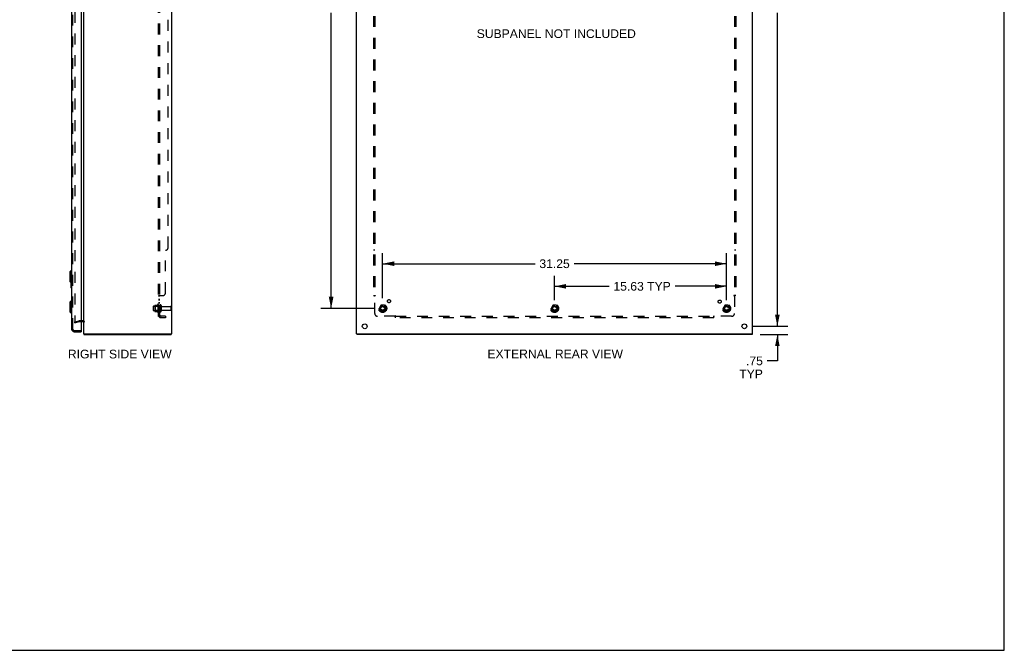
# Model space of a CAD drawing. Header units: inches. Extents: x 0 to 179, y 0 to 116.
# Tile 5 of 6: x 89 to 179, y 0 to 57. Entities that reach past the tile are written whole.
import ezdxf

# ---------------------------------------------------------------- set-up
doc = ezdxf.new("R2010")
doc.units = ezdxf.units.IN
doc.header["$LTSCALE"] = 9.842105
doc.header["$MEASUREMENT"] = 0
doc.linetypes.add('HIDDEN', pattern=[0.2, 0.1, -0.1])
doc.layers.get('0').update_dxf_attribs({"linetype": 'CONTINUOUS'})
for name, color, linetype in [('DEFAULT_2', 8, 'HIDDEN'), ('DIMENSIONS', 7, 'CONTINUOUS'), ('DOOR_ASSEMBLY', 7, 'CONTINUOUS'), ('SUBPANEL', 7, 'CONTINUOUS')]:
    doc.layers.add(name, color=color, linetype=linetype)
doc.styles.get("Standard").update_dxf_attribs({"font": 'arial.ttf'})
doc.dimstyles.new('DIMSTYLE_1', dxfattribs={"dimtxt": 0.789474, "dimasz": 1.052632, "dimexe": 0.09, "dimexo": 0.07, "dimgap": 0.0375, "dimtad": 0, "dimtih": 1, "dimtoh": 1, "dimzin": 4, "dimdsep": 46, "dimtxsty": 'Standard', "dimblk": '_FILLED', "dimblk1": '_FILLED', "dimblk2": '_FILLED', "dimcen": 0.09, "dimadec": 3, "dimazin": 1, "dimtfac": 1, "dimtdec": 3, "dimtofl": 0, "dimtmove": 0, "dimatfit": 3, "dimldrblk": '_FILLED', "dimfxl": 0, "dimtolj": 1, "dimtzin": 4, "dimarcsym": 0})

# ---------------------------------------------------------------- blocks, each defined once
blk = doc.blocks.new('_FILLED')
at = {"color": 0, "linetype": 'ByBlock'}
blk.add_solid([(0, 0), (-1, 0.2), (-1, -0.2)], dxfattribs=at)
blk = doc.blocks.new('*D8')
at = {"layer": 'DIMENSIONS', "color": 2, "linetype": 'Continuous'}
for p, q in [((158.324, 29.421), (158.324, 31.527)), ((156.065, 29.421), (159.272, 29.421)), ((156.752, 28.671), (159.272, 28.671)), ((158.324, 28.671), (158.324, 26.28)), ((158.324, 26.28), (157.403, 26.28))]:
    blk.add_line(p, q, dxfattribs=at)
at = {"layer": 'DIMENSIONS', "color": 2, "linetype": 'Continuous', "xscale": 1.0526315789, "yscale": 1.0526315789, "zscale": 1.0526315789}
for p, rotation in [((158.324, 29.421), 270), ((158.324, 28.671), 90)]:
    blk.add_blockref('_FILLED', p, dxfattribs=dict(at, rotation=rotation))
at = {"layer": 'DIMENSIONS', "color": 2, "linetype": 'Continuous', "insert": (157.008, 26.674), "char_height": 0.7895, "width": 2.1395, "attachment_point": 3, "line_spacing_factor": 0.9}
blk.add_mtext('.75\\PTYP', dxfattribs=at)
blk = doc.blocks.new('*D10')
at = {"layer": 'DIMENSIONS', "color": 2, "linetype": 'Continuous'}
for p, q in [((156.065, 87.921), (159.272, 87.921)), ((158.324, 87.921), (158.324, 59.461)), ((158.324, 29.421), (158.324, 57.882)), ((156.065, 29.421), (159.272, 29.421))]:
    blk.add_line(p, q, dxfattribs=at)
at = {"layer": 'DIMENSIONS', "color": 2, "linetype": 'Continuous', "xscale": 1.0526315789, "yscale": 1.0526315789, "zscale": 1.0526315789}
for p, rotation in [((158.324, 87.921), 90), ((158.324, 29.421), 270)]:
    blk.add_blockref('_FILLED', p, dxfattribs=dict(at, rotation=rotation))
at = {"layer": 'DIMENSIONS', "color": 2, "linetype": 'Continuous', "insert": (158.324, 59.066), "char_height": 0.7895, "width": 2.75876, "attachment_point": 2, "line_spacing_factor": 0.9}
blk.add_mtext('58.50', dxfattribs=at)
blk = doc.blocks.new('*D12')
at = {"layer": 'DIMENSIONS', "color": 2, "linetype": 'Continuous'}
for p, q in [((121.716, 86.296), (116.828, 86.296)), ((117.775, 86.296), (117.775, 59.461)), ((117.775, 31.046), (117.775, 57.882)), ((121.716, 31.046), (116.828, 31.046))]:
    blk.add_line(p, q, dxfattribs=at)
at = {"layer": 'DIMENSIONS', "color": 2, "linetype": 'Continuous', "xscale": 1.0526315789, "yscale": 1.0526315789, "zscale": 1.0526315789}
for p, rotation in [((117.775, 86.296), 90), ((117.775, 31.046), 270)]:
    blk.add_blockref('_FILLED', p, dxfattribs=dict(at, rotation=rotation))
at = {"layer": 'DIMENSIONS', "color": 2, "linetype": 'Continuous', "insert": (117.775, 59.066), "char_height": 0.7895, "width": 2.75876, "attachment_point": 2, "line_spacing_factor": 0.9}
blk.add_mtext('55.25', dxfattribs=at)
blk = doc.blocks.new('*D14')
at = {"layer": 'DIMENSIONS', "color": 2, "linetype": 'Continuous'}
for p, q in [((122.453, 31.971), (122.453, 36.051)), ((153.703, 31.783), (153.703, 36.051)), ((122.453, 35.103), (136.304, 35.103)), ((153.703, 35.103), (139.852, 35.103))]:
    blk.add_line(p, q, dxfattribs=at)
at = {"layer": 'DIMENSIONS', "color": 2, "linetype": 'Continuous', "xscale": 1.0526315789, "yscale": 1.0526315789, "zscale": 1.0526315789, "rotation": 180}
blk.add_blockref('_FILLED', (122.453, 35.103), dxfattribs=at)
at = {"layer": 'DIMENSIONS', "color": 2, "linetype": 'Continuous', "xscale": 1.0526315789, "yscale": 1.0526315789, "zscale": 1.0526315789}
blk.add_blockref('_FILLED', (153.703, 35.103), dxfattribs=at)
at = {"layer": 'DIMENSIONS', "color": 2, "linetype": 'Continuous', "insert": (138.078, 35.498), "char_height": 0.7895, "width": 2.75876, "attachment_point": 2, "line_spacing_factor": 0.9}
blk.add_mtext('31.25', dxfattribs=at)
blk = doc.blocks.new('*D15')
at = {"layer": 'DIMENSIONS', "color": 2, "linetype": 'Continuous'}
for p, q in [((138.078, 31.783), (138.078, 33.998)), ((153.703, 31.783), (153.703, 33.998)), ((138.078, 33.051), (143.036, 33.051)), ((153.703, 33.051), (149.029, 33.051))]:
    blk.add_line(p, q, dxfattribs=at)
at = {"layer": 'DIMENSIONS', "color": 2, "linetype": 'Continuous', "xscale": 1.0526315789, "yscale": 1.0526315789, "zscale": 1.0526315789, "rotation": 180}
blk.add_blockref('_FILLED', (138.078, 33.051), dxfattribs=at)
at = {"layer": 'DIMENSIONS', "color": 2, "linetype": 'Continuous', "xscale": 1.0526315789, "yscale": 1.0526315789, "zscale": 1.0526315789}
blk.add_blockref('_FILLED', (153.703, 33.051), dxfattribs=at)
at = {"layer": 'DIMENSIONS', "color": 2, "linetype": 'Continuous', "insert": (146.032, 33.446), "char_height": 0.7895, "width": 5.20348, "attachment_point": 2, "line_spacing_factor": 0.9}
blk.add_mtext('15.63 TYP', dxfattribs=at)

msp = doc.modelspace()

# ---------------------------------------------------------------- linework, layer by layer
at = {"color": 7, "linetype": 'Continuous'}
for p, q in [((178.947, 0), (178.947, 115.789)), ((95.289, 28.746), (95.392, 28.746)), ((95.312, 28.746), (95.312, 28.671)), ((103.186, 28.746), (103.286, 28.746)), ((103.236, 28.746), (103.236, 28.671)), ((120.081, 28.746), (120.181, 28.746)), ((120.111, 28.746), (120.111, 28.671)), ((155.971, 28.746), (156.076, 28.746)), ((156.045, 28.746), (156.045, 28.671)), ((0, 0), (178.947, 0))]:
    msp.add_line(p, q, dxfattribs=at)
at = {"color": 3, "linetype": 'Continuous'}
for p, q in [((95.289, 28.746), (95.289, 88.596)), ((103.289, 28.746), (103.289, 88.596)), ((120.078, 28.746), (120.078, 88.596)), ((156.078, 28.746), (156.078, 88.596)), ((95.046, 29.846), (95.247, 29.846)), ((95.289, 28.746), (95.289, 28.746)), ((95.312, 28.671), (103.236, 28.671)), ((95.401, 28.746), (103.179, 28.746)), ((103.286, 28.746), (103.289, 28.746)), ((120.078, 28.746), (120.081, 28.746)), ((156.045, 28.671), (120.111, 28.671)), ((120.188, 28.746), (155.968, 28.746)), ((156.076, 28.746), (156.078, 28.746))]:
    msp.add_line(p, q, dxfattribs=at)
for centre in [(120.828, 29.421), (155.328, 29.421)]:
    msp.add_circle(centre, 0.219, dxfattribs=at)
msp.add_arc((95.247, 29.804), 0.042, 0, 90, dxfattribs=at)
at = {"layer": 'DEFAULT_2', "color": 8, "linetype": 'HIDDEN'}
for p, q in [((94.476, 87.499), (94.476, 29.844)), ((101.763, 31.324), (101.991, 31.324)), ((102.019, 31.402), (102.019, 30.691)), ((102.089, 31.38), (102.089, 30.712)), ((122.29, 31.319), (122.136, 31.051)), ((122.608, 31.324), (122.299, 31.324)), ((122.771, 31.051), (122.616, 31.319)), ((137.915, 31.319), (137.761, 31.051)), ((138.233, 31.324), (137.924, 31.324)), ((138.396, 31.051), (138.241, 31.319)), ((153.54, 31.319), (153.386, 31.051)), ((153.858, 31.324), (153.549, 31.324)), ((154.021, 31.051), (153.866, 31.319)), ((101.589, 31.204), (101.589, 30.889)), ((101.619, 31.234), (102.214, 31.234)), ((101.619, 30.859), (102.214, 30.859)), ((101.753, 31.302), (101.753, 30.791)), ((101.773, 31.23), (101.753, 31.25)), ((101.773, 30.863), (101.753, 30.843)), ((101.763, 30.769), (101.991, 30.769)), ((102.069, 31.23), (101.773, 31.23)), ((101.773, 31.23), (101.773, 30.863)), ((102.069, 30.863), (101.773, 30.863)), ((102.069, 31.23), (102.089, 31.25)), ((102.069, 31.23), (102.069, 30.863)), ((102.069, 30.863), (102.089, 30.843)), ((102.214, 31.304), (102.214, 30.789)), ((102.324, 31.304), (102.324, 30.789)), ((102.386, 31.211), (103.184, 31.211)), ((102.386, 30.881), (103.184, 30.881)), ((103.214, 31.181), (103.214, 30.911)), ((122.136, 31.041), (122.29, 30.774)), ((122.608, 30.769), (122.299, 30.769)), ((122.616, 30.774), (122.771, 31.041)), ((137.761, 31.041), (137.915, 30.774)), ((138.233, 30.769), (137.924, 30.769)), ((138.241, 30.774), (138.396, 31.041)), ((153.386, 31.041), (153.54, 30.774)), ((153.858, 30.769), (153.549, 30.769)), ((153.866, 30.774), (154.021, 31.041)), ((94.476, 29.814), (94.862, 29.918)), ((94.495, 29.742), (94.476, 29.814)), ((94.495, 29.742), (94.881, 29.846)), ((95.247, 29.921), (94.888, 29.921)), ((94.888, 29.846), (95.046, 29.846))]:
    msp.add_line(p, q, dxfattribs=at)
for points in [[(94.476, 29.844), (94.476, 29.842), (94.476, 29.84), (94.477, 29.837), (94.478, 29.835)], [(94.495, 29.824), (94.493, 29.824), (94.491, 29.824), (94.489, 29.825), (94.487, 29.826), (94.485, 29.827), (94.483, 29.828), (94.482, 29.83), (94.48, 29.831), (94.479, 29.833), (94.478, 29.835)], [(94.5, 29.825), (94.498, 29.824), (94.496, 29.824), (94.495, 29.824)]]:
    msp.add_lwpolyline(points, dxfattribs=at)
for centre, radius in [((122.453, 31.046), 0.372), ((122.453, 31.046), 0.356), ((122.453, 31.046), 0.312), ((138.078, 31.046), 0.372), ((138.078, 31.046), 0.356), ((138.078, 31.046), 0.312), ((153.703, 31.046), 0.372), ((153.703, 31.046), 0.356), ((153.703, 31.046), 0.312), ((122.453, 31.046), 0.204), ((122.453, 31.046), 0.188), ((122.453, 31.046), 0.183), ((122.453, 31.046), 0.165), ((138.078, 31.046), 0.204), ((138.078, 31.046), 0.188), ((138.078, 31.046), 0.183), ((138.078, 31.046), 0.165), ((153.703, 31.046), 0.204), ((153.703, 31.046), 0.188), ((153.703, 31.046), 0.183), ((153.703, 31.046), 0.165)]:
    msp.add_circle(centre, radius, dxfattribs=at)
for centre, radius, start, end in [((101.763, 31.314), 0.01, 90, 174.80617), ((101.972, 31.334), 0.01, 270, 336.03207), ((102.619, 31.046), 0.698, 149.33687, 156.03207), ((102.05, 31.38), 0.0384, 0, 145.55034), ((102.269, 31.304), 0.055, 0, 180), ((122.299, 31.314), 0.01, 90.01235, 149.98915), ((122.608, 31.314), 0.01, 30.01204, 89.98872), ((137.924, 31.314), 0.01, 90.01235, 149.98915), ((138.233, 31.314), 0.01, 30.01204, 89.98872), ((153.549, 31.314), 0.01, 90.01235, 149.98915), ((153.858, 31.314), 0.01, 30.01204, 89.98872), ((101.619, 31.204), 0.03, 90, 180), ((101.619, 30.889), 0.03, 180, 270), ((101.894, 31.302), 0.141, 174.79195, 180), ((101.894, 30.791), 0.141, 180, 185.20805), ((101.763, 30.779), 0.01, 185.19383, 270), ((101.972, 30.759), 0.01, 23.96793, 90), ((102.619, 31.046), 0.698, 203.96793, 210.66313), ((102.05, 30.712), 0.0384, 214.44966, 360), ((102.269, 30.789), 0.055, 180, 360), ((102.386, 31.274), 0.0625, 180, 270), ((102.386, 30.819), 0.0625, 90, 180), ((103.184, 31.181), 0.03, 0, 90), ((103.184, 30.911), 0.03, 270, 360), ((122.144, 31.046), 0.01, 150.01268, 209.98829), ((122.299, 30.779), 0.01, 210.01204, 269.98872), ((122.608, 30.779), 0.01, 270.01235, 329.98915), ((122.762, 31.046), 0.01, 330.01268, 29.98829), ((137.769, 31.046), 0.01, 150.01268, 209.98829), ((137.924, 30.779), 0.01, 210.01204, 269.98872), ((138.233, 30.779), 0.01, 270.01235, 329.98915), ((138.387, 31.046), 0.01, 330.01268, 29.98829), ((153.394, 31.046), 0.01, 150.01268, 209.98829), ((153.549, 30.779), 0.01, 210.01204, 269.98872), ((153.858, 30.779), 0.01, 270.01235, 329.98915), ((154.012, 31.046), 0.01, 330.01268, 29.98829), ((94.888, 29.821), 0.1, 90, 105), ((94.888, 29.821), 0.025, 90, 105), ((95.247, 29.804), 0.117, 0, 90)]:
    msp.add_arc(centre, radius, start, end, dxfattribs=at)
at = {"layer": 'DOOR_ASSEMBLY', "color": 3, "linetype": 'Continuous'}
for p, q in [((94.192, 88.175), (94.192, 29.168)), ((95.046, 88.302), (95.046, 29.04)), ((94.438, 28.921), (95.046, 28.921))]:
    msp.add_line(p, q, dxfattribs=at)
at = {"layer": 'DOOR_ASSEMBLY', "color": 8, "linetype": 'HIDDEN'}
for p, q in [((94.296, 29.168), (94.296, 88.175)), ((94.438, 29.025), (95.031, 29.025))]:
    msp.add_line(p, q, dxfattribs=at)
at = {"layer": 'DOOR_ASSEMBLY', "color": 7, "linetype": 'Continuous'}
for p, q in [((94.034, 34.354), (94.152, 34.473)), ((94.034, 34.354), (94.034, 33.488)), ((94.152, 34.473), (94.192, 34.473)), ((94.152, 34.473), (94.152, 33.37)), ((94.034, 33.488), (94.152, 33.37)), ((94.132, 33.391), (94.132, 32.936)), ((94.152, 33.37), (94.192, 33.37)), ((94.178, 33.37), (94.178, 33.021)), ((94.147, 32.921), (94.192, 32.921)), ((94.034, 31.604), (94.152, 31.723)), ((94.034, 31.604), (94.034, 30.738)), ((94.152, 31.723), (94.192, 31.723)), ((94.152, 31.723), (94.152, 30.62)), ((94.034, 30.738), (94.152, 30.62)), ((94.152, 30.62), (94.192, 30.62)), ((95.031, 29.025), (95.046, 29.025)), ((95.046, 29.025), (95.046, 28.921))]:
    msp.add_line(p, q, dxfattribs=at)
msp.add_lwpolyline([(94.178, 33.021), (94.178, 33.015), (94.178, 33.009), (94.178, 33.003), (94.177, 32.997), (94.177, 32.991), (94.177, 32.985)], dxfattribs=at)
for centre, start, end in [((94.147, 32.936), 180, 270), ((94.177, 32.936), 270, 360)]:
    msp.add_arc(centre, 0.015, start, end, dxfattribs=at)
at = {"layer": 'DOOR_ASSEMBLY', "color": 3, "linetype": 'Continuous'}
for centre, radius, start, end in [((94.438, 29.168), 0.246, 180, 270), ((95.031, 29.04), 0.015, 270, 360)]:
    msp.add_arc(centre, radius, start, end, dxfattribs=at)
at = {"layer": 'DOOR_ASSEMBLY', "color": 8, "linetype": 'HIDDEN'}
msp.add_arc((94.438, 29.168), 0.142, 180, 270, dxfattribs=at)
at = {"layer": 'SUBPANEL', "color": 8, "linetype": 'HIDDEN'}
for p, q in [((102.089, 30.328), (102.089, 87.015)), ((102.214, 30.328), (102.214, 87.015)), ((121.61, 85.14), (121.61, 32.203)), ((121.735, 85.14), (121.735, 32.203)), ((154.422, 85.14), (154.422, 32.203)), ((154.547, 85.14), (154.547, 32.203)), ((102.964, 36.578), (102.964, 80.765)), ((102.714, 32.453), (102.714, 36.328)), ((121.735, 36.328), (121.61, 36.328)), ((154.547, 36.328), (154.422, 36.328)), ((102.214, 32.167), (102.089, 32.167)), ((102.214, 31.842), (102.089, 31.842)), ((102.214, 31.806), (102.089, 31.806)), ((102.214, 31.561), (102.089, 31.561)), ((102.214, 31.525), (102.089, 31.525)), ((102.14, 32.201), (102.138, 32.199)), ((102.142, 32.203), (102.464, 32.203)), ((102.214, 32.17), (102.214, 32.169)), ((102.239, 32.203), (102.239, 32.201)), ((121.61, 32.203), (121.775, 32.203)), ((121.716, 32.186), (121.722, 32.179)), ((121.735, 30.578), (121.735, 32.167)), ((154.547, 32.203), (154.381, 32.203)), ((154.422, 32.167), (154.422, 30.578)), ((102.214, 31.296), (102.089, 31.296)), ((102.214, 30.796), (102.089, 30.796)), ((102.214, 30.328), (102.089, 30.328)), ((102.142, 30.289), (102.239, 30.368)), ((102.714, 30.328), (102.326, 30.328)), ((102.714, 30.203), (102.326, 30.203)), ((102.714, 30.328), (102.714, 30.203)), ((123.574, 30.328), (121.985, 30.328)), ((123.61, 30.203), (123.61, 30.368)), ((123.61, 30.328), (152.547, 30.328)), ((152.547, 30.203), (123.61, 30.203)), ((152.547, 30.203), (152.547, 30.368)), ((152.564, 30.309), (152.571, 30.315)), ((154.172, 30.328), (152.582, 30.328))]:
    msp.add_line(p, q, dxfattribs=at)
for points in [[(102.108, 32.186), (102.105, 32.184), (102.102, 32.183), (102.099, 32.181), (102.096, 32.179), (102.094, 32.177), (102.092, 32.175), (102.09, 32.173), (102.09, 32.172), (102.089, 32.17), (102.089, 32.169), (102.089, 32.167)], [(102.089, 32.17), (102.089, 32.169), (102.089, 32.167)], [(102.102, 32.183), (102.099, 32.181), (102.096, 32.179), (102.094, 32.177), (102.092, 32.175), (102.09, 32.173), (102.09, 32.172)], [(102.115, 32.189), (102.111, 32.187), (102.108, 32.186)], [(102.142, 32.203), (102.14, 32.201), (102.138, 32.199), (102.135, 32.198), (102.132, 32.196), (102.129, 32.195), (102.126, 32.193), (102.122, 32.192), (102.115, 32.189)], [(102.135, 32.198), (102.132, 32.196), (102.129, 32.195)], [(102.228, 32.183), (102.224, 32.18), (102.222, 32.179), (102.22, 32.177), (102.219, 32.176), (102.217, 32.175), (102.216, 32.173), (102.215, 32.172), (102.214, 32.17), (102.214, 32.169), (102.214, 32.167)], [(102.222, 32.179), (102.22, 32.177), (102.219, 32.176), (102.217, 32.175), (102.216, 32.173)], [(102.239, 32.203), (102.239, 32.201), (102.24, 32.199), (102.24, 32.197), (102.239, 32.196), (102.239, 32.194), (102.238, 32.193), (102.237, 32.191), (102.236, 32.19), (102.235, 32.188), (102.233, 32.187), (102.232, 32.186), (102.23, 32.184), (102.228, 32.183)], [(102.233, 32.187), (102.232, 32.186), (102.23, 32.184)], [(102.24, 32.199), (102.24, 32.197), (102.239, 32.196), (102.239, 32.194), (102.238, 32.193), (102.237, 32.191), (102.236, 32.19), (102.235, 32.188)], [(121.696, 32.203), (121.698, 32.201), (121.7, 32.199), (121.702, 32.198), (121.704, 32.196), (121.706, 32.195), (121.708, 32.193), (121.71, 32.192), (121.711, 32.19), (121.713, 32.189), (121.714, 32.187), (121.716, 32.186)], [(121.722, 32.179), (121.724, 32.177), (121.726, 32.175), (121.728, 32.173), (121.73, 32.172), (121.731, 32.17), (121.733, 32.169), (121.735, 32.167)], [(121.754, 32.18), (121.749, 32.177), (121.747, 32.176), (121.744, 32.175), (121.742, 32.173), (121.74, 32.172), (121.738, 32.17), (121.736, 32.169), (121.735, 32.167)], [(121.775, 32.203), (121.775, 32.201), (121.774, 32.199), (121.773, 32.197), (121.772, 32.196), (121.771, 32.194), (121.77, 32.193), (121.769, 32.191), (121.767, 32.19), (121.766, 32.188), (121.764, 32.187), (121.762, 32.186), (121.76, 32.184), (121.758, 32.183), (121.756, 32.182), (121.754, 32.18)], [(154.381, 32.203), (154.382, 32.201), (154.383, 32.199), (154.383, 32.197), (154.384, 32.196), (154.385, 32.194), (154.387, 32.193), (154.388, 32.191), (154.389, 32.19), (154.391, 32.188), (154.393, 32.187), (154.395, 32.186), (154.396, 32.184), (154.398, 32.183), (154.401, 32.182), (154.403, 32.18), (154.407, 32.177)], [(154.407, 32.177), (154.41, 32.176), (154.412, 32.175), (154.414, 32.173), (154.417, 32.172), (154.419, 32.17), (154.42, 32.169), (154.422, 32.167)], [(154.441, 32.186), (154.434, 32.179), (154.432, 32.177), (154.431, 32.175), (154.429, 32.173), (154.427, 32.172), (154.425, 32.17), (154.423, 32.169), (154.422, 32.167)], [(154.461, 32.203), (154.458, 32.201), (154.456, 32.199), (154.454, 32.198), (154.452, 32.196), (154.45, 32.195), (154.449, 32.193), (154.447, 32.192), (154.445, 32.19), (154.444, 32.189), (154.442, 32.187), (154.441, 32.186)], [(102.118, 30.304), (102.111, 30.307), (102.108, 30.309), (102.105, 30.31), (102.102, 30.312), (102.099, 30.314), (102.096, 30.315), (102.094, 30.317), (102.092, 30.319), (102.09, 30.321), (102.09, 30.323), (102.089, 30.325), (102.089, 30.326), (102.089, 30.328)], [(102.142, 30.289), (102.14, 30.291), (102.138, 30.293), (102.135, 30.295), (102.132, 30.297), (102.129, 30.299), (102.126, 30.301), (102.122, 30.303), (102.118, 30.304)], [(102.218, 30.351), (102.218, 30.351), (102.217, 30.351), (102.217, 30.35), (102.217, 30.35), (102.216, 30.35), (102.216, 30.35), (102.216, 30.349), (102.215, 30.349), (102.215, 30.349), (102.214, 30.348), (102.213, 30.348), (102.213, 30.348), (102.212, 30.348), (102.212, 30.347), (102.211, 30.347), (102.211, 30.347), (102.21, 30.346), (102.209, 30.346), (102.209, 30.346), (102.208, 30.345), (102.207, 30.345), (102.207, 30.345), (102.206, 30.344), (102.205, 30.344), (102.204, 30.343), (102.204, 30.343), (102.203, 30.343), (102.202, 30.342), (102.201, 30.342), (102.201, 30.342), (102.2, 30.341), (102.199, 30.341), (102.198, 30.341), (102.198, 30.34), (102.197, 30.34), (102.196, 30.34), (102.195, 30.339), (102.194, 30.339), (102.193, 30.339), (102.192, 30.338), (102.192, 30.338), (102.191, 30.338), (102.19, 30.337), (102.189, 30.337), (102.188, 30.336), (102.187, 30.336), (102.186, 30.336), (102.185, 30.335), (102.184, 30.335), (102.183, 30.335), (102.182, 30.334), (102.181, 30.334), (102.18, 30.334), (102.178, 30.333), (102.177, 30.333), (102.176, 30.333), (102.175, 30.332), (102.174, 30.332), (102.173, 30.332), (102.172, 30.331), (102.171, 30.331), (102.17, 30.331), (102.169, 30.331), (102.168, 30.33), (102.167, 30.33), (102.166, 30.33), (102.165, 30.33), (102.164, 30.329), (102.164, 30.329), (102.163, 30.329), (102.162, 30.329), (102.161, 30.329), (102.16, 30.328), (102.159, 30.328), (102.158, 30.328), (102.157, 30.328), (102.157, 30.328), (102.156, 30.328), (102.155, 30.328), (102.155, 30.328), (102.154, 30.328), (102.154, 30.328), (102.154, 30.328)], [(102.154, 30.328), (102.154, 30.328), (102.154, 30.328)], [(102.154, 30.328), (102.154, 30.328), (102.154, 30.328), (102.155, 30.328), (102.155, 30.328), (102.155, 30.328), (102.156, 30.328), (102.156, 30.328), (102.157, 30.328), (102.157, 30.328)], [(102.232, 30.355), (102.228, 30.351), (102.226, 30.349), (102.224, 30.347), (102.222, 30.345), (102.22, 30.342), (102.219, 30.34), (102.217, 30.338), (102.216, 30.335), (102.215, 30.333), (102.214, 30.331), (102.214, 30.329), (102.214, 30.328)], [(102.214, 30.348), (102.214, 30.348), (102.215, 30.348), (102.215, 30.349), (102.215, 30.349), (102.216, 30.349), (102.216, 30.35), (102.217, 30.35), (102.217, 30.35), (102.217, 30.35), (102.217, 30.351), (102.218, 30.351), (102.218, 30.351)], [(102.239, 30.368), (102.239, 30.368), (102.24, 30.367), (102.24, 30.366), (102.239, 30.365), (102.239, 30.364), (102.238, 30.363), (102.237, 30.362), (102.236, 30.36), (102.235, 30.359), (102.233, 30.357), (102.232, 30.355)], [(123.584, 30.342), (123.583, 30.34), (123.581, 30.338), (123.58, 30.335), (123.578, 30.333), (123.577, 30.331), (123.576, 30.329), (123.574, 30.328)], [(123.593, 30.309), (123.586, 30.315), (123.584, 30.317), (123.582, 30.319), (123.58, 30.321), (123.579, 30.323), (123.577, 30.325), (123.576, 30.326), (123.574, 30.328)], [(123.61, 30.368), (123.608, 30.368), (123.606, 30.367), (123.604, 30.366), (123.603, 30.365), (123.601, 30.364), (123.6, 30.363), (123.598, 30.362), (123.597, 30.36), (123.595, 30.359), (123.594, 30.357), (123.592, 30.355), (123.591, 30.353), (123.59, 30.351), (123.588, 30.349), (123.587, 30.347), (123.584, 30.342)], [(123.61, 30.289), (123.608, 30.291), (123.606, 30.293), (123.605, 30.295), (123.603, 30.297), (123.602, 30.299), (123.6, 30.301), (123.599, 30.303), (123.597, 30.304), (123.596, 30.306), (123.594, 30.307), (123.593, 30.309)], [(152.547, 30.368), (152.549, 30.368), (152.551, 30.367), (152.552, 30.366), (152.554, 30.365), (152.555, 30.364), (152.557, 30.363), (152.558, 30.362), (152.56, 30.36), (152.561, 30.359), (152.563, 30.357), (152.564, 30.355), (152.565, 30.353), (152.567, 30.351), (152.568, 30.349), (152.569, 30.347)], [(152.547, 30.289), (152.549, 30.291), (152.55, 30.293), (152.552, 30.295), (152.553, 30.297), (152.555, 30.299), (152.556, 30.301), (152.558, 30.303), (152.559, 30.304), (152.561, 30.306), (152.563, 30.307), (152.564, 30.309)], [(152.569, 30.347), (152.572, 30.342), (152.574, 30.34), (152.575, 30.338), (152.577, 30.335), (152.578, 30.333), (152.58, 30.331), (152.581, 30.329), (152.582, 30.328)], [(152.571, 30.315), (152.572, 30.317), (152.574, 30.319), (152.576, 30.321), (152.578, 30.323), (152.58, 30.325), (152.581, 30.326), (152.582, 30.328)]]:
    msp.add_lwpolyline(points, dxfattribs=at)
for centre, radius in [((123.033, 31.702), 0.141), ((153.085, 31.665), 0.141), ((122.453, 31.046), 0.25), ((138.078, 31.046), 0.25), ((153.703, 31.046), 0.25)]:
    msp.add_circle(centre, radius, dxfattribs=at)
for centre, radius, start, end in [((102.714, 36.578), 0.25, 270, 360), ((102.464, 32.453), 0.25, 270, 360), ((102.326, 30.44), 0.237, 180, 270), ((102.326, 30.44), 0.112, 180, 270), ((121.985, 30.578), 0.25, 180, 270), ((154.172, 30.578), 0.25, 270, 360)]:
    msp.add_arc(centre, radius, start, end, dxfattribs=at)

# ---------------------------------------------------------------- texts
at = {"layer": 'DIMENSIONS', "color": 2, "linetype": 'Continuous', "char_height": 0.78947, "attachment_point": 2, "line_spacing_factor": 0.9}
for s, insert, width in [('SUBPANEL NOT INCLUDED', (138.234, 56.386), 14.43651), ('RIGHT SIDE VIEW', (98.568, 27.294), 9.41499), ('EXTERNAL REAR VIEW', (138.138, 27.307), 12.29114)]:
    msp.add_mtext(s, dxfattribs=dict(at, insert=insert, width=width))

# ---------------------------------------------------------------- dimensions: what is measured, and where the dimension line sits
at = {"layer": 'DIMENSIONS', "color": 2, "linetype": 'Continuous'}
for base, p1, p2, angle, picture, middle in [((158.324, 29.421), (155.995, 87.921), (155.995, 29.421), 270, '*D10', (158.321, 58.667)), ((117.775, 31.046), (121.786, 86.296), (121.786, 31.046), 270, '*D12', (117.775, 58.667)), ((122.453, 35.103), (153.703, 31.713), (122.453, 31.901), 180, '*D14', (138.08, 35.099))]:
    dim = msp.add_linear_dim(base=base, p1=p1, p2=p2, angle=angle, dimstyle='DIMSTYLE_1', dxfattribs=at)
    dim.commit()
    dim.dimension.update_dxf_attribs({"geometry": picture, "text_midpoint": middle, "dimtype": 160})
dim = msp.add_linear_dim(base=(153.703284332, 33.051036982), p1=(138.078284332, 31.713203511), p2=(153.703284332, 31.713203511), text='<> TYP', dimstyle='DIMSTYLE_1', dxfattribs=at)
dim.commit()
dim.dimension.update_dxf_attribs({"geometry": '*D15', "text_midpoint": (146.032112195, 33.051036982), "dimtype": 160})
dim = msp.add_linear_dim(base=(158.324, 29.421), p1=(156.682, 28.671), p2=(155.995, 29.421), angle=90, text='<>\\PTYP', dimstyle='DIMSTYLE_1', dxfattribs=at)
dim.commit()
dim.dimension.update_dxf_attribs({"geometry": '*D8', "text_midpoint": (155.939, 25.687), "dimtype": 160})

doc.saveas('drawing.dxf')
